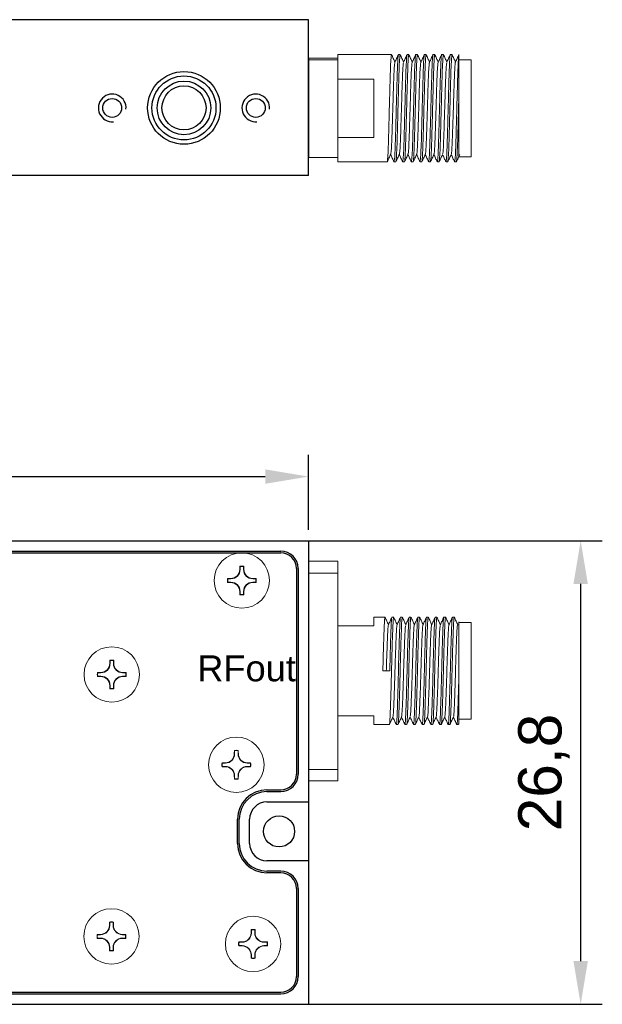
# Model space of a CAD drawing. Header units: millimetres. Extents: x 22 to 1001, y 11 to 310.
# Tile 14 of 16: x 830 to 864, y 148 to 205. Entities that reach past the tile are written whole.
import ezdxf

# ---------------------------------------------------------------- set-up
doc = ezdxf.new("R2010")
doc.units = ezdxf.units.MM
doc.styles.get("Standard").update_dxf_attribs({"font": 'arial.ttf'})
doc.dimstyles.new('ISO-25', dxfattribs={"dimtxt": 2.5, "dimasz": 2.5, "dimexe": 1.25, "dimexo": 0.625, "dimtad": 1, "dimtxsty": 'Standard', "dimcen": 2.5, "dimadec": 0, "dimazin": 0, "dimtfac": 1, "dimtmove": 0, "dimatfit": 3, "dimfxl": 1, "dimarcsym": 0})

# ---------------------------------------------------------------- blocks, each defined once
blk = doc.blocks.new('*D112')
at = {"color": 0, "lineweight": -2, "transparency": 16777216}
for p, q in [((723.413, 175.641), (723.413, 179.974)), ((846.813, 175.641), (846.813, 179.974)), ((725.913, 178.724), (844.313, 178.724))]:
    blk.add_line(p, q, dxfattribs=at)
at = {"color": 0, "transparency": 16777216}
for points in [[(725.913, 179.141), (725.913, 178.307), (723.413, 178.724)], [(844.313, 179.141), (844.313, 178.307), (846.813, 178.724)]]:
    blk.add_solid(points, dxfattribs=at)
at = {"layer": 'Defpoints', "color": 0, "transparency": 16777216}
for p in [(846.813, 178.724), (723.413, 175.016), (846.813, 175.016)]:
    blk.add_point(p, dxfattribs=at)
at = {"color": 0, "transparency": 16777216, "insert": (785.113, 180.852), "char_height": 2.5, "attachment_point": 5}
blk.add_mtext('123,4', dxfattribs=at)
blk = doc.blocks.new('*D111')
at = {"color": 0, "lineweight": -2, "transparency": 16777216}
for p, q in [((846.439, 175.016), (863.798, 175.016)), ((862.548, 150.716), (862.548, 172.516)), ((846.439, 148.216), (863.798, 148.216))]:
    blk.add_line(p, q, dxfattribs=at)
at = {"color": 0, "transparency": 16777216}
for points in [[(862.131, 172.516), (862.964, 172.516), (862.548, 175.016)], [(862.131, 150.716), (862.964, 150.716), (862.548, 148.216)]]:
    blk.add_solid(points, dxfattribs=at)
at = {"layer": 'Defpoints', "color": 0, "transparency": 16777216}
for p in [(845.814, 175.016), (862.548, 175.016), (845.814, 148.216)]:
    blk.add_point(p, dxfattribs=at)
at = {"color": 0, "transparency": 16777216, "insert": (860.42, 161.616), "char_height": 2.5, "attachment_point": 5, "rotation": 90}
blk.add_mtext('26,8', dxfattribs=at)
blk = doc.blocks.new('32wser23fw')
at = {"color": 7, "linetype": 'Continuous', "lineweight": 15}
for p, q in [((-35.784, 475.441), (-37.484, 475.441)), ((-37.484, 474.744), (-37.484, 475.441)), ((-37.484, 470.289), (-37.484, 474.744)), ((-37.484, 474.744), (-35.784, 474.744)), ((-44.484, 471.891), (-45.184, 471.891)), ((-45.184, 471.891), (-45.184, 466.291)), ((-44.109, 472.191), (-44.209, 472.191)), ((-43.609, 472.191), (-43.709, 472.191)), ((-43.109, 472.191), (-43.209, 472.191)), ((-42.609, 472.191), (-42.709, 472.191)), ((-42.109, 472.191), (-42.209, 472.191)), ((-41.609, 472.191), (-41.709, 472.191)), ((-41.109, 472.191), (-41.209, 472.191)), ((-40.609, 472.191), (-40.709, 472.191)), ((-39.562, 472.191), (-40.209, 472.191)), ((-39.562, 471.691), (-39.562, 472.191)), ((-37.484, 471.691), (-39.562, 471.691)), ((-37.484, 467.85), (-37.484, 470.289)), ((-44.484, 466.134), (-44.484, 469.091)), ((-40.084, 469.091), (-40.484, 469.091)), ((-37.484, 463.395), (-37.484, 467.85)), ((-45.184, 466.291), (-44.484, 466.291)), ((-39.562, 466.491), (-37.484, 466.491)), ((-39.562, 465.991), (-39.562, 466.491)), ((-44.459, 465.991), (-44.359, 465.991)), ((-43.959, 465.991), (-43.859, 465.991)), ((-43.459, 465.991), (-43.359, 465.991)), ((-42.959, 465.991), (-42.859, 465.991)), ((-42.459, 465.991), (-42.359, 465.991)), ((-41.959, 465.991), (-41.859, 465.991)), ((-41.459, 465.991), (-41.359, 465.991)), ((-40.959, 465.991), (-40.859, 465.991)), ((-40.459, 465.991), (-39.562, 465.991)), ((-35.784, 463.395), (-37.484, 463.395)), ((-37.484, 462.741), (-37.484, 463.395)), ((-37.484, 462.741), (-35.784, 462.741))]:
    blk.add_line(p, q, dxfattribs=at)
blk.add_line((-35.784, 475.441), (-35.784, 462.741))
for points, knots in [([(-44.484, 469.091), (-44.484, 469.427), (-44.484, 470.1), (-44.484, 470.972), (-44.484, 471.618), (-44.484, 471.949), (-44.484, 471.937), (-44.484, 471.861), (-44.484, 471.853)], [0, 0, 0, 0, 0.197642, 0.395291, 0.592722, 0.790517, 0.977596, 1, 1, 1, 1]), ([(-44.214, 472.186), (-44.248, 472.114), (-44.314, 471.969), (-44.381, 471.825), (-44.415, 471.753)], [0, 0, 0, 0, 0.5000606, 1, 1, 1, 1]), ([(-43.959, 466.031), (-43.962, 466.02), (-43.975, 465.978), (-43.996, 466.267), (-44.021, 466.867), (-44.049, 467.741), (-44.071, 468.529), (-44.09, 469.33), (-44.11, 470.137), (-44.139, 471.067), (-44.165, 471.762), (-44.187, 472.155), (-44.203, 472.153), (-44.209, 472.151)], [0, 0, 0, 0, 0.037003, 0.144417, 0.251821, 0.359222, 0.466634, 0.5, 0.607393, 0.714786, 0.8222, 0.929602, 1, 1, 1, 1]), ([(-43.859, 466.031), (-43.862, 466.02), (-43.875, 465.978), (-43.896, 466.267), (-43.921, 466.867), (-43.949, 467.741), (-43.971, 468.529), (-43.99, 469.33), (-44.01, 470.137), (-44.039, 471.067), (-44.065, 471.762), (-44.087, 472.155), (-44.103, 472.153), (-44.109, 472.151)], [0, 0, 0, 0, 0.037003, 0.144417, 0.251821, 0.359222, 0.466634, 0.5, 0.607393, 0.714786, 0.8222, 0.929602, 1, 1, 1, 1]), ([(-43.902, 471.749), (-43.936, 471.822), (-44.003, 471.968), (-44.07, 472.113), (-44.104, 472.185)], [0, 0, 0, 0, 0.499608, 1, 1, 1, 1]), ([(-43.714, 472.186), (-43.747, 472.114), (-43.813, 471.973), (-43.878, 471.833), (-43.909, 471.765)], [0, 0, 0, 0, 0.514192, 1, 1, 1, 1]), ([(-43.459, 466.031), (-43.462, 466.02), (-43.475, 465.978), (-43.496, 466.267), (-43.521, 466.867), (-43.549, 467.741), (-43.571, 468.529), (-43.59, 469.33), (-43.61, 470.137), (-43.639, 471.067), (-43.665, 471.762), (-43.687, 472.155), (-43.703, 472.153), (-43.709, 472.151)], [0, 0, 0, 0, 0.037003, 0.144417, 0.251821, 0.359222, 0.466634, 0.5, 0.607393, 0.714786, 0.8222, 0.929602, 1, 1, 1, 1]), ([(-43.359, 466.031), (-43.362, 466.02), (-43.375, 465.978), (-43.396, 466.267), (-43.421, 466.867), (-43.449, 467.741), (-43.471, 468.529), (-43.49, 469.33), (-43.51, 470.137), (-43.539, 471.067), (-43.565, 471.762), (-43.587, 472.155), (-43.603, 472.153), (-43.609, 472.151)], [0, 0, 0, 0, 0.037003, 0.144417, 0.251821, 0.359222, 0.466634, 0.5, 0.607393, 0.714786, 0.8222, 0.929602, 1, 1, 1, 1]), ([(-43.405, 471.756), (-43.439, 471.828), (-43.505, 471.971), (-43.571, 472.114), (-43.604, 472.186)], [0, 0, 0, 0, 0.4998796, 1, 1, 1, 1]), ([(-43.214, 472.186), (-43.247, 472.114), (-43.312, 471.973), (-43.378, 471.833), (-43.409, 471.765)], [0, 0, 0, 0, 0.5135703, 1, 1, 1, 1]), ([(-42.959, 466.031), (-42.962, 466.02), (-42.975, 465.978), (-42.996, 466.267), (-43.021, 466.867), (-43.049, 467.741), (-43.071, 468.529), (-43.09, 469.33), (-43.11, 470.137), (-43.139, 471.067), (-43.165, 471.762), (-43.187, 472.155), (-43.203, 472.153), (-43.209, 472.151)], [0, 0, 0, 0, 0.037003, 0.144417, 0.251821, 0.359222, 0.466634, 0.5, 0.607393, 0.714786, 0.8222, 0.929602, 1, 1, 1, 1]), ([(-42.859, 466.031), (-42.862, 466.02), (-42.875, 465.978), (-42.896, 466.267), (-42.921, 466.867), (-42.949, 467.741), (-42.971, 468.529), (-42.99, 469.33), (-43.01, 470.137), (-43.039, 471.067), (-43.065, 471.762), (-43.087, 472.155), (-43.103, 472.153), (-43.109, 472.151)], [0, 0, 0, 0, 0.037003, 0.144417, 0.251821, 0.359222, 0.466634, 0.5, 0.607393, 0.714786, 0.8222, 0.929602, 1, 1, 1, 1]), ([(-42.902, 471.749), (-42.936, 471.822), (-43.003, 471.968), (-43.071, 472.114), (-43.105, 472.187)], [0, 0, 0, 0, 0.499362, 1, 1, 1, 1]), ([(-42.714, 472.186), (-42.748, 472.114), (-42.813, 471.973), (-42.878, 471.833), (-42.909, 471.765)], [0, 0, 0, 0, 0.514489, 1, 1, 1, 1]), ([(-42.459, 466.031), (-42.462, 466.02), (-42.475, 465.978), (-42.496, 466.267), (-42.521, 466.867), (-42.549, 467.741), (-42.571, 468.529), (-42.59, 469.33), (-42.61, 470.137), (-42.639, 471.067), (-42.665, 471.762), (-42.687, 472.155), (-42.703, 472.153), (-42.709, 472.151)], [0, 0, 0, 0, 0.037003, 0.144417, 0.251821, 0.359222, 0.466634, 0.5, 0.607393, 0.714786, 0.8222, 0.929602, 1, 1, 1, 1]), ([(-42.359, 466.031), (-42.362, 466.02), (-42.375, 465.978), (-42.396, 466.267), (-42.421, 466.867), (-42.449, 467.741), (-42.471, 468.529), (-42.49, 469.33), (-42.51, 470.137), (-42.539, 471.067), (-42.565, 471.762), (-42.587, 472.155), (-42.603, 472.153), (-42.609, 472.151)], [0, 0, 0, 0, 0.037003, 0.144417, 0.251821, 0.359222, 0.466634, 0.5, 0.607393, 0.714786, 0.8222, 0.929602, 1, 1, 1, 1]), ([(-42.405, 471.755), (-42.438, 471.827), (-42.505, 471.971), (-42.571, 472.115), (-42.605, 472.187)], [0, 0, 0, 0, 0.499991, 1, 1, 1, 1]), ([(-42.214, 472.187), (-42.247, 472.114), (-42.312, 471.974), (-42.378, 471.833), (-42.409, 471.765)], [0, 0, 0, 0, 0.513512, 1, 1, 1, 1]), ([(-41.959, 466.031), (-41.962, 466.02), (-41.975, 465.978), (-41.996, 466.267), (-42.021, 466.867), (-42.049, 467.741), (-42.071, 468.529), (-42.09, 469.33), (-42.11, 470.137), (-42.139, 471.067), (-42.165, 471.762), (-42.187, 472.155), (-42.203, 472.153), (-42.209, 472.151)], [0, 0, 0, 0, 0.037003, 0.144417, 0.251821, 0.359222, 0.466634, 0.5, 0.607393, 0.714786, 0.8222, 0.929602, 1, 1, 1, 1]), ([(-41.859, 466.031), (-41.862, 466.02), (-41.875, 465.978), (-41.896, 466.267), (-41.921, 466.867), (-41.949, 467.741), (-41.971, 468.529), (-41.99, 469.33), (-42.01, 470.137), (-42.039, 471.067), (-42.065, 471.762), (-42.087, 472.155), (-42.103, 472.153), (-42.109, 472.151)], [0, 0, 0, 0, 0.037003, 0.144417, 0.251821, 0.359222, 0.466634, 0.5, 0.607393, 0.714786, 0.8222, 0.929602, 1, 1, 1, 1]), ([(-41.903, 471.752), (-41.937, 471.825), (-42.004, 471.969), (-42.071, 472.114), (-42.104, 472.186)], [0, 0, 0, 0, 0.499877, 1, 1, 1, 1]), ([(-41.714, 472.186), (-41.748, 472.113), (-41.813, 471.973), (-41.878, 471.833), (-41.909, 471.765)], [0, 0, 0, 0, 0.514998, 1, 1, 1, 1]), ([(-41.459, 466.031), (-41.462, 466.02), (-41.475, 465.978), (-41.496, 466.267), (-41.521, 466.867), (-41.549, 467.741), (-41.571, 468.529), (-41.59, 469.33), (-41.61, 470.137), (-41.639, 471.067), (-41.665, 471.762), (-41.687, 472.155), (-41.703, 472.153), (-41.709, 472.151)], [0, 0, 0, 0, 0.037003, 0.144417, 0.251821, 0.359222, 0.466634, 0.5, 0.607393, 0.714786, 0.8222, 0.929602, 1, 1, 1, 1]), ([(-41.359, 466.031), (-41.362, 466.02), (-41.375, 465.978), (-41.396, 466.267), (-41.421, 466.867), (-41.449, 467.741), (-41.471, 468.529), (-41.49, 469.33), (-41.51, 470.137), (-41.539, 471.067), (-41.565, 471.762), (-41.587, 472.155), (-41.603, 472.153), (-41.609, 472.151)], [0, 0, 0, 0, 0.037003, 0.144417, 0.251821, 0.359222, 0.466634, 0.5, 0.607393, 0.714786, 0.8222, 0.929602, 1, 1, 1, 1]), ([(-41.403, 471.752), (-41.437, 471.824), (-41.504, 471.969), (-41.571, 472.113), (-41.604, 472.186)], [0, 0, 0, 0, 0.499875, 1, 1, 1, 1]), ([(-41.214, 472.187), (-41.247, 472.114), (-41.312, 471.974), (-41.377, 471.833), (-41.409, 471.765)], [0, 0, 0, 0, 0.513466, 1, 1, 1, 1]), ([(-40.959, 466.031), (-40.962, 466.02), (-40.975, 465.978), (-40.996, 466.267), (-41.021, 466.867), (-41.049, 467.741), (-41.071, 468.529), (-41.09, 469.33), (-41.11, 470.137), (-41.139, 471.067), (-41.165, 471.762), (-41.187, 472.155), (-41.203, 472.153), (-41.209, 472.151)], [0, 0, 0, 0, 0.037003, 0.144417, 0.251821, 0.359222, 0.466634, 0.5, 0.607393, 0.714786, 0.8222, 0.929602, 1, 1, 1, 1]), ([(-40.859, 466.031), (-40.862, 466.02), (-40.875, 465.978), (-40.896, 466.267), (-40.921, 466.867), (-40.949, 467.741), (-40.971, 468.529), (-40.99, 469.33), (-41.01, 470.137), (-41.039, 471.067), (-41.065, 471.762), (-41.087, 472.155), (-41.103, 472.153), (-41.109, 472.151)], [0, 0, 0, 0, 0.037003, 0.144417, 0.251821, 0.359222, 0.466634, 0.5, 0.607393, 0.714786, 0.8222, 0.929602, 1, 1, 1, 1]), ([(-40.905, 471.756), (-40.938, 471.827), (-41.005, 471.971), (-41.071, 472.114), (-41.104, 472.185)], [0, 0, 0, 0, 0.4999181, 1, 1, 1, 1]), ([(-40.714, 472.185), (-40.748, 472.113), (-40.813, 471.973), (-40.878, 471.833), (-40.909, 471.765)], [0, 0, 0, 0, 0.514911, 1, 1, 1, 1]), ([(-40.459, 466.031), (-40.462, 466.02), (-40.475, 465.978), (-40.496, 466.267), (-40.521, 466.867), (-40.549, 467.741), (-40.571, 468.529), (-40.59, 469.33), (-40.61, 470.137), (-40.639, 471.067), (-40.665, 471.762), (-40.687, 472.155), (-40.703, 472.153), (-40.709, 472.151)], [0, 0, 0, 0, 0.037003, 0.144417, 0.251821, 0.359222, 0.466634, 0.5, 0.607393, 0.714786, 0.8222, 0.929602, 1, 1, 1, 1]), ([(-40.484, 469.091), (-40.493, 469.44), (-40.51, 470.137), (-40.539, 471.067), (-40.565, 471.762), (-40.587, 472.155), (-40.603, 472.153), (-40.609, 472.151)], [0, 0, 0, 0, 0.214787, 0.429572, 0.6444, 0.859205, 1, 1, 1, 1]), ([(-40.402, 471.749), (-40.436, 471.822), (-40.503, 471.968), (-40.57, 472.113), (-40.604, 472.185)], [0, 0, 0, 0, 0.4995972, 1, 1, 1, 1]), ([(-40.214, 472.187), (-40.247, 472.114), (-40.312, 471.974), (-40.378, 471.833), (-40.409, 471.765)], [0, 0, 0, 0, 0.5133007, 1, 1, 1, 1]), ([(-40.084, 469.091), (-40.093, 469.44), (-40.11, 470.137), (-40.139, 471.067), (-40.165, 471.764), (-40.189, 472.171), (-40.206, 472.163), (-40.214, 472.16)], [0, 0, 0, 0, 0.207682, 0.415362, 0.623084, 0.830782, 1, 1, 1, 1]), ([(-44.415, 471.75), (-44.406, 471.743), (-44.387, 471.73), (-44.363, 471.346), (-44.337, 470.739), (-44.308, 469.942), (-44.283, 469.058), (-44.258, 468.177), (-44.23, 467.389), (-44.204, 466.806), (-44.183, 466.479), (-44.17, 466.471), (-44.165, 466.468)], [0, 0, 0, 0, 0.105746, 0.208973, 0.314293, 0.421887, 0.525872, 0.630302, 0.737931, 0.842857, 0.946396, 1, 1, 1, 1]), ([(-43.903, 471.738), (-43.892, 471.67), (-43.869, 471.532), (-43.836, 470.724), (-43.798, 469.633), (-43.767, 468.417), (-43.728, 467.354), (-43.697, 466.603), (-43.674, 466.504), (-43.664, 466.457)], [0, 0, 0, 0, 0.138618, 0.284147, 0.433301, 0.577082, 0.726538, 0.871265, 1, 1, 1, 1]), ([(-43.406, 471.713), (-43.396, 471.686), (-43.377, 471.633), (-43.353, 471.12), (-43.325, 470.433), (-43.297, 469.587), (-43.274, 468.693), (-43.246, 467.841), (-43.218, 467.118), (-43.194, 466.642), (-43.176, 466.414), (-43.166, 466.44), (-43.165, 466.442)], [0, 0, 0, 0, 0.116478, 0.223203, 0.33432, 0.445285, 0.551959, 0.662524, 0.773933, 0.880889, 0.99075, 1, 1, 1, 1]), ([(-42.902, 471.748), (-42.893, 471.698), (-42.876, 471.598), (-42.852, 471.101), (-42.824, 470.403), (-42.796, 469.554), (-42.773, 468.66), (-42.745, 467.812), (-42.717, 467.095), (-42.694, 466.629), (-42.675, 466.408), (-42.665, 466.437), (-42.665, 466.438)], [0, 0, 0, 0, 0.109592, 0.217446, 0.329781, 0.44173, 0.549453, 0.661267, 0.773701, 0.881631, 0.992769, 1, 1, 1, 1]), ([(-42.404, 471.742), (-42.403, 471.745), (-42.394, 471.775), (-42.375, 471.555), (-42.351, 471.087), (-42.323, 470.371), (-42.296, 469.522), (-42.272, 468.627), (-42.244, 467.782), (-42.216, 467.072), (-42.193, 466.617), (-42.175, 466.403), (-42.165, 466.432), (-42.165, 466.432)], [0, 0, 0, 0, 0.009828, 0.120365, 0.227712, 0.339538, 0.450747, 0.557888, 0.669231, 0.78096, 0.88823, 0.998935, 1, 1, 1, 1]), ([(-41.903, 471.74), (-41.902, 471.742), (-41.892, 471.768), (-41.874, 471.541), (-41.85, 471.065), (-41.822, 470.341), (-41.795, 469.489), (-41.771, 468.595), (-41.743, 467.749), (-41.715, 467.063), (-41.692, 466.557), (-41.673, 466.504), (-41.664, 466.478)], [0, 0, 0, 0, 0.009768, 0.120244, 0.2278, 0.339834, 0.451019, 0.558291, 0.669878, 0.781618, 0.888942, 1, 1, 1, 1]), ([(-41.404, 471.72), (-41.394, 471.674), (-41.371, 471.575), (-41.34, 470.828), (-41.302, 469.766), (-41.27, 468.55), (-41.232, 467.458), (-41.199, 466.643), (-41.176, 466.503), (-41.164, 466.434)], [0, 0, 0, 0, 0.125625, 0.270049, 0.419194, 0.562674, 0.711517, 0.856744, 1, 1, 1, 1]), ([(-40.905, 471.718), (-40.9, 471.715), (-40.885, 471.708), (-40.865, 471.377), (-40.839, 470.793), (-40.81, 470.005), (-40.785, 469.124), (-40.76, 468.24), (-40.732, 467.442), (-40.705, 466.841), (-40.685, 466.491), (-40.67, 466.473), (-40.664, 466.466)], [0, 0, 0, 0, 0.061768, 0.16929, 0.278254, 0.390024, 0.498472, 0.606459, 0.718193, 0.827566, 0.934764, 1, 1, 1, 1]), ([(-40.402, 471.712), (-40.398, 471.707), (-40.384, 471.693), (-40.364, 471.359), (-40.338, 470.767), (-40.309, 469.974), (-40.292, 469.382), (-40.284, 469.091)], [0, 0, 0, 0, 0.113061, 0.331195, 0.553028, 0.780112, 1, 1, 1, 1]), ([(-44.359, 466.031), (-44.362, 466.02), (-44.375, 465.978), (-44.396, 466.267), (-44.421, 466.867), (-44.449, 467.741), (-44.471, 468.528), (-44.482, 468.983), (-44.484, 469.091)], [0, 0, 0, 0, 0.074006, 0.288833, 0.503642, 0.718444, 0.933269, 1, 1, 1, 1]), ([(-44.355, 465.996), (-44.321, 466.068), (-44.256, 466.209), (-44.191, 466.35), (-44.159, 466.418)], [0, 0, 0, 0, 0.517654, 1, 1, 1, 1]), ([(-44.165, 466.43), (-44.132, 466.358), (-44.065, 466.214), (-43.998, 466.069), (-43.964, 465.997)], [0, 0, 0, 0, 0.499943, 1, 1, 1, 1]), ([(-43.854, 465.996), (-43.821, 466.068), (-43.756, 466.209), (-43.691, 466.349), (-43.659, 466.417)], [0, 0, 0, 0, 0.513433, 1, 1, 1, 1]), ([(-43.664, 466.429), (-43.631, 466.357), (-43.564, 466.212), (-43.497, 466.068), (-43.464, 465.996)], [0, 0, 0, 0, 0.499936, 1, 1, 1, 1]), ([(-43.354, 465.997), (-43.321, 466.068), (-43.256, 466.209), (-43.191, 466.349), (-43.159, 466.417)], [0, 0, 0, 0, 0.51266, 1, 1, 1, 1]), ([(-43.165, 466.43), (-43.132, 466.358), (-43.065, 466.214), (-42.998, 466.069), (-42.964, 465.997)], [0, 0, 0, 0, 0.4999443, 1, 1, 1, 1]), ([(-42.854, 465.997), (-42.821, 466.069), (-42.756, 466.209), (-42.691, 466.35), (-42.659, 466.418)], [0, 0, 0, 0, 0.5173246, 1, 1, 1, 1]), ([(-42.665, 466.429), (-42.631, 466.357), (-42.564, 466.212), (-42.497, 466.068), (-42.464, 465.996)], [0, 0, 0, 0, 0.499935, 1, 1, 1, 1]), ([(-42.354, 465.997), (-42.321, 466.068), (-42.256, 466.208), (-42.191, 466.349), (-42.159, 466.418)], [0, 0, 0, 0, 0.510196, 1, 1, 1, 1]), ([(-42.165, 466.43), (-42.132, 466.358), (-42.065, 466.213), (-41.998, 466.069), (-41.964, 465.997)], [0, 0, 0, 0, 0.499947, 1, 1, 1, 1]), ([(-41.854, 465.996), (-41.821, 466.069), (-41.756, 466.209), (-41.691, 466.35), (-41.659, 466.418)], [0, 0, 0, 0, 0.519494, 1, 1, 1, 1]), ([(-41.665, 466.429), (-41.631, 466.357), (-41.564, 466.213), (-41.497, 466.068), (-41.464, 465.996)], [0, 0, 0, 0, 0.4999428, 1, 1, 1, 1]), ([(-41.355, 465.996), (-41.321, 466.068), (-41.256, 466.208), (-41.191, 466.349), (-41.159, 466.418)], [0, 0, 0, 0, 0.510691, 1, 1, 1, 1]), ([(-41.165, 466.43), (-41.131, 466.357), (-41.064, 466.213), (-40.998, 466.069), (-40.964, 465.997)], [0, 0, 0, 0, 0.4999457, 1, 1, 1, 1]), ([(-40.855, 465.996), (-40.821, 466.068), (-40.756, 466.209), (-40.691, 466.35), (-40.659, 466.418)], [0, 0, 0, 0, 0.517417, 1, 1, 1, 1]), ([(-40.665, 466.429), (-40.631, 466.357), (-40.564, 466.213), (-40.497, 466.068), (-40.464, 465.996)], [0, 0, 0, 0, 0.499945, 1, 1, 1, 1]), ([(-44.459, 466.031), (-44.462, 466.019), (-44.471, 465.987), (-44.479, 466.078), (-44.484, 466.134)], [0, 0, 0, 0, 0.381085, 1, 1, 1, 1])]:
    blk.add_open_spline(points, degree=3, knots=knots, dxfattribs=at)
blk = doc.blocks.new('A$C92a9efff')
at = {"color": 7, "linetype": 'Continuous', "lineweight": 15}
for p, q in [((-8.7, 8.094), (-9.4, 8.094)), ((-9.4, 8.094), (-9.4, 2.494)), ((-8.7, 6.224), (-8.7, 8.394)), ((-8.2, 8.394), (-8.3, 8.394)), ((-7.7, 8.394), (-7.8, 8.394)), ((-7.2, 8.394), (-7.3, 8.394)), ((-6.7, 8.394), (-6.8, 8.394)), ((-6.2, 8.394), (-6.3, 8.394)), ((-5.7, 8.394), (-5.8, 8.394)), ((-5.2, 8.394), (-5.3, 8.394)), ((-4.7, 8.394), (-4.8, 8.394)), ((-4.3, 8.394), (-4.7, 8.394)), ((-1.7, 8.394), (-4.3, 8.394)), ((-1.7, 8.135), (-1.7, 8.394)), ((-1.7, 8.187), (0, 8.187)), ((-1.7, 8.101), (-1.7, 8.135)), ((-1.7, 2.444), (-1.7, 8.101)), ((0, 8.101), (-1.7, 8.101)), ((-3.778, 6.982), (-1.7, 6.982)), ((-3.778, 3.606), (-3.778, 6.982)), ((-1.7, 3.606), (-3.778, 3.606)), ((-9.4, 2.494), (-8.7, 2.494)), ((-8.7, 2.525), (-8.7, 2.521)), ((-1.7, 2.444), (0, 2.444)), ((-1.7, 2.194), (-1.7, 2.444)), ((-8.55, 2.194), (-8.45, 2.194)), ((-8.05, 2.194), (-7.95, 2.194)), ((-7.55, 2.194), (-7.45, 2.194)), ((-7.05, 2.194), (-6.95, 2.194)), ((-6.55, 2.194), (-6.45, 2.194)), ((-6.05, 2.194), (-5.95, 2.194)), ((-5.55, 2.194), (-5.45, 2.194)), ((-5.05, 2.194), (-4.95, 2.194)), ((-4.55, 2.194), (-1.7, 2.194))]:
    blk.add_line(p, q, dxfattribs=at)
blk.add_line((0, 8.187), (0, 2.444))
for points, knots in [([(-8.45, 2.194), (-8.459, 2.228), (-8.476, 2.297), (-8.505, 2.831), (-8.531, 3.619), (-8.556, 4.602), (-8.585, 5.661), (-8.612, 6.679), (-8.637, 7.542), (-8.665, 8.148), (-8.687, 8.376), (-8.697, 8.391), (-8.7, 8.394)], [0, 0, 0, 0, 0.107394, 0.214787, 0.3222, 0.429602, 0.537003, 0.644417, 0.751821, 0.859222, 0.966634, 1, 1, 1, 1]), ([(-8.496, 7.957), (-8.529, 8.029), (-8.596, 8.173), (-8.663, 8.318), (-8.696, 8.39)], [0, 0, 0, 0, 0.4999337, 1, 1, 1, 1]), ([(-8.504, 7.934), (-8.503, 7.945), (-8.492, 8.007), (-8.474, 7.837), (-8.445, 7.419), (-8.419, 6.745), (-8.395, 5.923), (-8.367, 5.026), (-8.34, 4.163), (-8.316, 3.418), (-8.288, 2.895), (-8.267, 2.637), (-8.257, 2.654), (-8.255, 2.658)], [0, 0, 0, 0, 0.021653, 0.126272, 0.234097, 0.339213, 0.442939, 0.550643, 0.656579, 0.759713, 0.867141, 0.973757, 1, 1, 1, 1]), ([(-8.304, 8.39), (-8.337, 8.318), (-8.403, 8.177), (-8.468, 8.035), (-8.5, 7.966)], [0, 0, 0, 0, 0.511339, 1, 1, 1, 1]), ([(-8.05, 2.194), (-8.059, 2.228), (-8.076, 2.297), (-8.105, 2.831), (-8.131, 3.619), (-8.156, 4.602), (-8.185, 5.661), (-8.212, 6.68), (-8.237, 7.54), (-8.265, 8.156), (-8.287, 8.354), (-8.299, 8.411), (-8.303, 8.378), (-8.304, 8.367)], [0, 0, 0, 0, 0.105626, 0.211252, 0.316898, 0.422532, 0.528165, 0.633811, 0.739448, 0.845081, 0.950726, 0.983542, 1, 1, 1, 1]), ([(-7.95, 2.194), (-7.959, 2.228), (-7.976, 2.297), (-8.005, 2.831), (-8.031, 3.619), (-8.056, 4.602), (-8.085, 5.661), (-8.112, 6.679), (-8.137, 7.542), (-8.165, 8.148), (-8.187, 8.376), (-8.197, 8.391), (-8.2, 8.394)], [0, 0, 0, 0, 0.107394, 0.214787, 0.3222, 0.429602, 0.537003, 0.644417, 0.751821, 0.859222, 0.966634, 1, 1, 1, 1]), ([(-7.996, 7.957), (-8.029, 8.029), (-8.096, 8.173), (-8.163, 8.318), (-8.196, 8.39)], [0, 0, 0, 0, 0.499955, 1, 1, 1, 1]), ([(-7.804, 8.39), (-7.837, 8.318), (-7.903, 8.177), (-7.968, 8.035), (-8, 7.966)], [0, 0, 0, 0, 0.511348, 1, 1, 1, 1]), ([(-7.55, 2.194), (-7.559, 2.228), (-7.576, 2.297), (-7.605, 2.831), (-7.631, 3.619), (-7.656, 4.602), (-7.685, 5.661), (-7.712, 6.68), (-7.737, 7.54), (-7.765, 8.156), (-7.787, 8.354), (-7.799, 8.411), (-7.803, 8.378), (-7.804, 8.367)], [0, 0, 0, 0, 0.105625, 0.21125, 0.316894, 0.422528, 0.52816, 0.633805, 0.739441, 0.845073, 0.950716, 0.983533, 1, 1, 1, 1]), ([(-7.45, 2.194), (-7.459, 2.228), (-7.476, 2.297), (-7.505, 2.831), (-7.531, 3.619), (-7.556, 4.602), (-7.585, 5.661), (-7.612, 6.679), (-7.637, 7.542), (-7.665, 8.148), (-7.687, 8.376), (-7.697, 8.391), (-7.7, 8.394)], [0, 0, 0, 0, 0.107394, 0.214787, 0.3222, 0.429602, 0.537003, 0.644417, 0.751821, 0.859222, 0.966634, 1, 1, 1, 1]), ([(-7.496, 7.957), (-7.529, 8.029), (-7.596, 8.173), (-7.663, 8.318), (-7.696, 8.39)], [0, 0, 0, 0, 0.499954, 1, 1, 1, 1]), ([(-7.304, 8.39), (-7.337, 8.318), (-7.403, 8.177), (-7.468, 8.035), (-7.5, 7.966)], [0, 0, 0, 0, 0.511339, 1, 1, 1, 1]), ([(-7.05, 2.194), (-7.059, 2.228), (-7.076, 2.297), (-7.105, 2.831), (-7.131, 3.619), (-7.156, 4.602), (-7.185, 5.661), (-7.212, 6.68), (-7.237, 7.54), (-7.265, 8.156), (-7.287, 8.354), (-7.299, 8.411), (-7.303, 8.378), (-7.304, 8.367)], [0, 0, 0, 0, 0.1056264, 0.2112522, 0.3168983, 0.4225332, 0.5281667, 0.6338126, 0.7394498, 0.8450831, 0.9507281, 0.9835447, 1, 1, 1, 1]), ([(-6.95, 2.194), (-6.959, 2.228), (-6.976, 2.297), (-7.005, 2.831), (-7.031, 3.619), (-7.056, 4.602), (-7.085, 5.661), (-7.112, 6.679), (-7.137, 7.542), (-7.165, 8.148), (-7.187, 8.376), (-7.197, 8.391), (-7.2, 8.394)], [0, 0, 0, 0, 0.107394, 0.214787, 0.3222, 0.429602, 0.537003, 0.644417, 0.751821, 0.859222, 0.966634, 1, 1, 1, 1]), ([(-6.996, 7.957), (-7.029, 8.029), (-7.096, 8.173), (-7.163, 8.318), (-7.196, 8.39)], [0, 0, 0, 0, 0.499946, 1, 1, 1, 1]), ([(-6.804, 8.39), (-6.837, 8.318), (-6.903, 8.177), (-6.968, 8.035), (-7, 7.966)], [0, 0, 0, 0, 0.511343, 1, 1, 1, 1]), ([(-6.55, 2.194), (-6.559, 2.228), (-6.576, 2.297), (-6.605, 2.831), (-6.631, 3.619), (-6.656, 4.602), (-6.685, 5.661), (-6.712, 6.68), (-6.737, 7.54), (-6.765, 8.156), (-6.787, 8.354), (-6.799, 8.411), (-6.803, 8.378), (-6.804, 8.367)], [0, 0, 0, 0, 0.105624, 0.211247, 0.316891, 0.422523, 0.528155, 0.633798, 0.739433, 0.845064, 0.950706, 0.983522, 1, 1, 1, 1]), ([(-6.45, 2.194), (-6.459, 2.228), (-6.476, 2.297), (-6.505, 2.831), (-6.531, 3.619), (-6.556, 4.602), (-6.585, 5.661), (-6.612, 6.679), (-6.637, 7.542), (-6.665, 8.148), (-6.687, 8.376), (-6.697, 8.391), (-6.7, 8.394)], [0, 0, 0, 0, 0.1073936, 0.2147866, 0.3222002, 0.4296025, 0.5370033, 0.6444167, 0.7518212, 0.8592218, 0.9666343, 1, 1, 1, 1]), ([(-6.496, 7.957), (-6.529, 8.029), (-6.596, 8.173), (-6.663, 8.318), (-6.696, 8.39)], [0, 0, 0, 0, 0.4999569, 1, 1, 1, 1]), ([(-6.304, 8.39), (-6.337, 8.318), (-6.403, 8.177), (-6.468, 8.035), (-6.5, 7.966)], [0, 0, 0, 0, 0.511339, 1, 1, 1, 1]), ([(-6.05, 2.194), (-6.059, 2.228), (-6.076, 2.297), (-6.105, 2.831), (-6.131, 3.619), (-6.156, 4.602), (-6.185, 5.661), (-6.212, 6.68), (-6.237, 7.54), (-6.265, 8.156), (-6.287, 8.354), (-6.299, 8.411), (-6.303, 8.378), (-6.304, 8.367)], [0, 0, 0, 0, 0.105627, 0.211253, 0.316899, 0.422534, 0.528167, 0.633814, 0.739451, 0.845084, 0.950729, 0.983546, 1, 1, 1, 1]), ([(-5.95, 2.194), (-5.959, 2.228), (-5.976, 2.297), (-6.005, 2.831), (-6.031, 3.619), (-6.056, 4.602), (-6.085, 5.661), (-6.112, 6.679), (-6.137, 7.542), (-6.165, 8.148), (-6.187, 8.376), (-6.197, 8.391), (-6.2, 8.394)], [0, 0, 0, 0, 0.107394, 0.214787, 0.3222, 0.429602, 0.537003, 0.644417, 0.751821, 0.859222, 0.966634, 1, 1, 1, 1]), ([(-5.996, 7.957), (-6.029, 8.029), (-6.096, 8.173), (-6.163, 8.318), (-6.196, 8.39)], [0, 0, 0, 0, 0.499942, 1, 1, 1, 1]), ([(-5.804, 8.39), (-5.837, 8.318), (-5.903, 8.177), (-5.968, 8.035), (-6, 7.966)], [0, 0, 0, 0, 0.511331, 1, 1, 1, 1]), ([(-5.55, 2.194), (-5.559, 2.228), (-5.576, 2.297), (-5.605, 2.831), (-5.631, 3.619), (-5.656, 4.602), (-5.685, 5.661), (-5.712, 6.68), (-5.737, 7.54), (-5.765, 8.156), (-5.787, 8.354), (-5.799, 8.411), (-5.803, 8.378), (-5.804, 8.367)], [0, 0, 0, 0, 0.105628, 0.211255, 0.316902, 0.422538, 0.528173, 0.63382, 0.739459, 0.845093, 0.95074, 0.983557, 1, 1, 1, 1]), ([(-5.45, 2.194), (-5.459, 2.228), (-5.476, 2.297), (-5.505, 2.831), (-5.531, 3.619), (-5.556, 4.602), (-5.585, 5.661), (-5.612, 6.679), (-5.637, 7.542), (-5.665, 8.148), (-5.687, 8.376), (-5.697, 8.391), (-5.7, 8.394)], [0, 0, 0, 0, 0.107394, 0.214787, 0.3222, 0.429602, 0.537003, 0.644417, 0.751821, 0.859222, 0.966634, 1, 1, 1, 1]), ([(-5.496, 7.957), (-5.529, 8.029), (-5.596, 8.173), (-5.663, 8.318), (-5.696, 8.39)], [0, 0, 0, 0, 0.499942, 1, 1, 1, 1]), ([(-5.304, 8.39), (-5.337, 8.318), (-5.403, 8.177), (-5.468, 8.035), (-5.5, 7.966)], [0, 0, 0, 0, 0.511339, 1, 1, 1, 1]), ([(-5.05, 2.194), (-5.059, 2.228), (-5.076, 2.297), (-5.105, 2.831), (-5.131, 3.619), (-5.156, 4.602), (-5.185, 5.661), (-5.212, 6.68), (-5.237, 7.54), (-5.265, 8.156), (-5.287, 8.354), (-5.299, 8.411), (-5.303, 8.378), (-5.304, 8.367)], [0, 0, 0, 0, 0.105627, 0.211253, 0.316899, 0.422534, 0.528167, 0.633814, 0.739451, 0.845084, 0.950729, 0.983546, 1, 1, 1, 1]), ([(-4.95, 2.194), (-4.959, 2.228), (-4.976, 2.297), (-5.005, 2.831), (-5.031, 3.619), (-5.056, 4.602), (-5.085, 5.661), (-5.112, 6.679), (-5.137, 7.542), (-5.165, 8.148), (-5.187, 8.376), (-5.197, 8.391), (-5.2, 8.394)], [0, 0, 0, 0, 0.107394, 0.214787, 0.3222, 0.429602, 0.537003, 0.644417, 0.751821, 0.859222, 0.966634, 1, 1, 1, 1]), ([(-4.996, 7.957), (-5.029, 8.029), (-5.096, 8.173), (-5.163, 8.318), (-5.196, 8.39)], [0, 0, 0, 0, 0.499957, 1, 1, 1, 1]), ([(-4.804, 8.39), (-4.837, 8.318), (-4.903, 8.177), (-4.968, 8.035), (-5, 7.966)], [0, 0, 0, 0, 0.511339, 1, 1, 1, 1]), ([(-4.55, 2.194), (-4.559, 2.228), (-4.576, 2.297), (-4.605, 2.831), (-4.631, 3.619), (-4.656, 4.602), (-4.685, 5.661), (-4.712, 6.68), (-4.737, 7.54), (-4.765, 8.156), (-4.787, 8.354), (-4.799, 8.411), (-4.803, 8.378), (-4.804, 8.367)], [0, 0, 0, 0, 0.105627, 0.211253, 0.3169, 0.422535, 0.528169, 0.633816, 0.739453, 0.845087, 0.950732, 0.983549, 1, 1, 1, 1]), ([(-8.005, 7.904), (-7.997, 7.918), (-7.978, 7.952), (-7.944, 7.415), (-7.911, 6.475), (-7.875, 5.294), (-7.839, 4.113), (-7.806, 3.173), (-7.772, 2.636), (-7.753, 2.67), (-7.745, 2.684)], [0, 0, 0, 0, 0.092558, 0.230354, 0.363788, 0.500019, 0.636249, 0.769683, 0.907479, 1, 1, 1, 1]), ([(-7.496, 7.93), (-7.493, 7.934), (-7.483, 7.951), (-7.462, 7.693), (-7.434, 7.17), (-7.41, 6.425), (-7.383, 5.562), (-7.355, 4.665), (-7.331, 3.843), (-7.305, 3.169), (-7.276, 2.751), (-7.258, 2.581), (-7.247, 2.643), (-7.246, 2.654)], [0, 0, 0, 0, 0.026384, 0.132964, 0.240356, 0.343456, 0.449356, 0.557024, 0.660714, 0.765796, 0.873584, 0.978167, 1, 1, 1, 1]), ([(-6.995, 7.928), (-6.993, 7.931), (-6.982, 7.946), (-6.961, 7.678), (-6.933, 7.146), (-6.909, 6.395), (-6.882, 5.529), (-6.854, 4.633), (-6.83, 3.815), (-6.804, 3.148), (-6.775, 2.741), (-6.757, 2.579), (-6.747, 2.641), (-6.746, 2.65)], [0, 0, 0, 0, 0.030132, 0.136894, 0.244248, 0.347302, 0.453419, 0.561084, 0.664656, 0.769984, 0.877806, 0.982212, 1, 1, 1, 1]), ([(-6.505, 7.928), (-6.499, 7.938), (-6.485, 7.964), (-6.46, 7.669), (-6.432, 7.119), (-6.408, 6.364), (-6.381, 5.495), (-6.353, 4.6), (-6.329, 3.787), (-6.303, 3.127), (-6.274, 2.731), (-6.257, 2.576), (-6.247, 2.639), (-6.246, 2.646)], [0, 0, 0, 0, 0.069967, 0.172913, 0.276215, 0.375395, 0.477751, 0.581387, 0.680995, 0.782623, 0.886445, 0.986785, 1, 1, 1, 1]), ([(-6.005, 7.93), (-5.999, 7.939), (-5.984, 7.959), (-5.959, 7.653), (-5.931, 7.094), (-5.905, 6.249), (-5.871, 5.161), (-5.835, 3.991), (-5.802, 3.093), (-5.769, 2.614), (-5.752, 2.671), (-5.745, 2.692)], [0, 0, 0, 0, 0.07383, 0.176946, 0.280203, 0.379379, 0.516147, 0.651444, 0.785503, 0.922899, 1, 1, 1, 1]), ([(-5.495, 7.904), (-5.492, 7.912), (-5.478, 7.947), (-5.448, 7.486), (-5.415, 6.599), (-5.379, 5.427), (-5.345, 4.339), (-5.319, 3.494), (-5.291, 2.935), (-5.266, 2.629), (-5.251, 2.649), (-5.245, 2.658)], [0, 0, 0, 0, 0.041533, 0.184237, 0.323474, 0.463997, 0.60605, 0.709057, 0.816303, 0.923402, 1, 1, 1, 1]), ([(-4.996, 7.935), (-4.989, 7.914), (-4.974, 7.865), (-4.947, 7.451), (-4.921, 6.804), (-4.897, 5.987), (-4.869, 5.093), (-4.842, 4.223), (-4.818, 3.469), (-4.79, 2.919), (-4.765, 2.624), (-4.751, 2.65), (-4.745, 2.66)], [0, 0, 0, 0, 0.08251, 0.189952, 0.295126, 0.398207, 0.505459, 0.611385, 0.714025, 0.82093, 0.927467, 1, 1, 1, 1]), ([(-8.7, 6.224), (-8.7, 5.884), (-8.7, 5.205), (-8.7, 4.192), (-8.7, 3.344), (-8.7, 2.722), (-8.7, 2.591), (-8.7, 2.525)], [0, 0, 0, 0, 0.201246, 0.402494, 0.603805, 0.798646, 1, 1, 1, 1]), ([(-8.55, 2.194), (-8.559, 2.228), (-8.576, 2.297), (-8.605, 2.831), (-8.631, 3.619), (-8.656, 4.601), (-8.681, 5.509), (-8.695, 6.035), (-8.7, 6.224)], [0, 0, 0, 0, 0.179859, 0.359716, 0.539609, 0.719482, 0.899353, 1, 1, 1, 1]), ([(-8.754, 2.631), (-8.721, 2.559), (-8.654, 2.415), (-8.587, 2.27), (-8.554, 2.198)], [0, 0, 0, 0, 0.4999487, 1, 1, 1, 1]), ([(-8.446, 2.198), (-8.413, 2.27), (-8.347, 2.411), (-8.282, 2.553), (-8.25, 2.622)], [0, 0, 0, 0, 0.511424, 1, 1, 1, 1]), ([(-8.254, 2.631), (-8.221, 2.559), (-8.154, 2.415), (-8.087, 2.27), (-8.054, 2.198)], [0, 0, 0, 0, 0.499948, 1, 1, 1, 1]), ([(-7.946, 2.198), (-7.913, 2.27), (-7.847, 2.411), (-7.782, 2.553), (-7.75, 2.622)], [0, 0, 0, 0, 0.5113062, 1, 1, 1, 1]), ([(-7.754, 2.631), (-7.721, 2.559), (-7.654, 2.415), (-7.587, 2.27), (-7.554, 2.198)], [0, 0, 0, 0, 0.499948, 1, 1, 1, 1]), ([(-7.446, 2.198), (-7.413, 2.27), (-7.347, 2.411), (-7.282, 2.553), (-7.25, 2.622)], [0, 0, 0, 0, 0.511471, 1, 1, 1, 1]), ([(-7.254, 2.631), (-7.221, 2.559), (-7.154, 2.415), (-7.087, 2.27), (-7.054, 2.198)], [0, 0, 0, 0, 0.499949, 1, 1, 1, 1]), ([(-6.946, 2.198), (-6.913, 2.27), (-6.847, 2.411), (-6.782, 2.553), (-6.75, 2.622)], [0, 0, 0, 0, 0.511331, 1, 1, 1, 1]), ([(-6.754, 2.631), (-6.721, 2.559), (-6.654, 2.415), (-6.587, 2.27), (-6.554, 2.198)], [0, 0, 0, 0, 0.4999487, 1, 1, 1, 1]), ([(-6.446, 2.198), (-6.413, 2.27), (-6.347, 2.411), (-6.282, 2.553), (-6.25, 2.622)], [0, 0, 0, 0, 0.511184, 1, 1, 1, 1]), ([(-6.254, 2.631), (-6.221, 2.559), (-6.154, 2.415), (-6.087, 2.27), (-6.054, 2.198)], [0, 0, 0, 0, 0.499955, 1, 1, 1, 1]), ([(-5.946, 2.198), (-5.913, 2.27), (-5.847, 2.411), (-5.782, 2.553), (-5.75, 2.622)], [0, 0, 0, 0, 0.5113503, 1, 1, 1, 1]), ([(-5.754, 2.631), (-5.721, 2.559), (-5.654, 2.415), (-5.587, 2.27), (-5.554, 2.198)], [0, 0, 0, 0, 0.499948, 1, 1, 1, 1]), ([(-5.446, 2.198), (-5.413, 2.27), (-5.347, 2.411), (-5.282, 2.553), (-5.25, 2.622)], [0, 0, 0, 0, 0.511265, 1, 1, 1, 1]), ([(-5.254, 2.631), (-5.221, 2.559), (-5.154, 2.415), (-5.087, 2.27), (-5.054, 2.198)], [0, 0, 0, 0, 0.499955, 1, 1, 1, 1]), ([(-4.946, 2.198), (-4.913, 2.27), (-4.847, 2.411), (-4.782, 2.553), (-4.75, 2.622)], [0, 0, 0, 0, 0.511426, 1, 1, 1, 1]), ([(-4.754, 2.631), (-4.721, 2.559), (-4.654, 2.415), (-4.587, 2.27), (-4.554, 2.198)], [0, 0, 0, 0, 0.499949, 1, 1, 1, 1])]:
    blk.add_open_spline(points, degree=3, knots=knots, dxfattribs=at)
blk = doc.blocks.new('A$C06a0cfcc')
for p, q in [((77.8, 24.4), (116.8, 24.4)), ((117.7, 23.5), (117.7, 11.598)), ((116, 10.698), (116.8, 10.698)), ((114.3, 7.598), (114.3, 8.998)), ((116.8, 5.898), (116, 5.898)), ((117.7, 4.998), (117.7, -0.1)), ((48.8, -1), (116.8, -1))]:
    blk.add_line(p, q)
for centre, radius, start, end in [((116.8, 23.5), 0.9, 0, 90), ((116.8, 11.598), 0.9, 270, 0), ((116, 8.998), 1.7, 90, 180), ((116, 7.598), 1.7, 180, 270), ((116.8, 4.998), 0.9, 0, 90), ((116.8, -0.1), 0.9, 270, 0)]:
    blk.add_arc(centre, radius, start, end)
blk = doc.blocks.new('68u549ch')
at = {"linetype": 'Continuous', "lineweight": 15}
for p, q in [((2339.549, 1488.483), (2339.549, 1488.303)), ((2339.743, 1488.483), (2339.743, 1488.303)), ((2338.835, 1487.769), (2339.018, 1487.77)), ((2338.835, 1487.575), (2339.018, 1487.574)), ((2340.457, 1487.769), (2340.274, 1487.77)), ((2340.457, 1487.575), (2340.274, 1487.574)), ((2339.549, 1486.861), (2339.549, 1487.041)), ((2339.743, 1486.861), (2339.743, 1487.041))]:
    blk.add_line(p, q, dxfattribs=at)
at = {"linetype": 'Continuous', "lineweight": 15, "flags": 128}
for points in [[(2339.532, 1488.499), (2339.531, 1488.475), (2339.531, 1488.45), (2339.531, 1488.426), (2339.531, 1488.401), (2339.53, 1488.377), (2339.53, 1488.352), (2339.53, 1488.328), (2339.53, 1488.303)], [(2339.761, 1488.499), (2339.761, 1488.475), (2339.761, 1488.45), (2339.762, 1488.426), (2339.762, 1488.401), (2339.762, 1488.377), (2339.762, 1488.352), (2339.763, 1488.328), (2339.763, 1488.303)], [(2338.82, 1487.787), (2338.844, 1487.787), (2338.869, 1487.787), (2338.894, 1487.788), (2338.918, 1487.788), (2338.943, 1487.789), (2338.968, 1487.789), (2338.993, 1487.789), (2339.018, 1487.79)], [(2338.82, 1487.558), (2338.844, 1487.557), (2338.869, 1487.557), (2338.894, 1487.556), (2338.918, 1487.556), (2338.943, 1487.556), (2338.968, 1487.555), (2338.993, 1487.555), (2339.018, 1487.555)], [(2340.473, 1487.787), (2340.448, 1487.787), (2340.424, 1487.787), (2340.399, 1487.788), (2340.374, 1487.788), (2340.349, 1487.789), (2340.324, 1487.789), (2340.299, 1487.789), (2340.274, 1487.79)], [(2340.473, 1487.558), (2340.448, 1487.557), (2340.424, 1487.557), (2340.399, 1487.556), (2340.374, 1487.556), (2340.349, 1487.556), (2340.324, 1487.555), (2340.299, 1487.555), (2340.274, 1487.555)], [(2339.532, 1486.845), (2339.531, 1486.87), (2339.531, 1486.894), (2339.531, 1486.918), (2339.531, 1486.943), (2339.53, 1486.967), (2339.53, 1486.992), (2339.53, 1487.017), (2339.53, 1487.041)], [(2339.761, 1486.845), (2339.761, 1486.87), (2339.761, 1486.894), (2339.762, 1486.918), (2339.762, 1486.943), (2339.762, 1486.967), (2339.762, 1486.992), (2339.763, 1487.017), (2339.763, 1487.041)]]:
    blk.add_lwpolyline(points, dxfattribs=at)
at = {"linetype": 'Continuous', "lineweight": 15}
blk.add_circle((2339.646, 1487.672), 1.6, dxfattribs=at)
for centre, radius, start, end in [((2339.646, 1487.672), 0.835, 82.1127, 97.8873), ((2339.646, 1487.672), 0.817, 83.1922, 96.8078), ((2339.016, 1488.303), 0.533, 270.2329, 0), ((2340.276, 1488.303), 0.533, 180, 269.7671), ((2339.646, 1487.672), 0.835, 172.109, 187.891), ((2339.646, 1487.672), 0.817, 173.1839, 186.8161), ((2339.016, 1487.041), 0.533, 0, 89.7671), ((2340.276, 1487.041), 0.533, 90.2329, 180), ((2339.646, 1487.672), 0.817, 353.1839, 6.8161), ((2339.646, 1487.672), 0.835, 352.109, 7.891), ((2339.646, 1487.672), 0.835, 262.1127, 277.8873), ((2339.646, 1487.672), 0.817, 263.1922, 276.8078)]:
    blk.add_arc(centre, radius, start, end, dxfattribs=at)
for points in [[(2339.549, 1488.483), (2339.543, 1488.488), (2339.538, 1488.494), (2339.532, 1488.499)], [(2339.743, 1488.483), (2339.749, 1488.488), (2339.755, 1488.494), (2339.761, 1488.499)], [(2338.835, 1487.769), (2338.83, 1487.775), (2338.825, 1487.781), (2338.82, 1487.787)], [(2338.835, 1487.575), (2338.83, 1487.569), (2338.825, 1487.563), (2338.82, 1487.558)], [(2340.457, 1487.769), (2340.462, 1487.775), (2340.468, 1487.781), (2340.473, 1487.787)], [(2340.457, 1487.575), (2340.462, 1487.569), (2340.468, 1487.563), (2340.473, 1487.558)], [(2339.549, 1486.861), (2339.543, 1486.856), (2339.538, 1486.851), (2339.532, 1486.845)], [(2339.743, 1486.861), (2339.749, 1486.856), (2339.755, 1486.851), (2339.761, 1486.845)]]:
    blk.add_open_spline(points, degree=3, dxfattribs=at)
for points in [[(2339.53, 1488.303), (2339.528, 1488.171), (2339.474, 1488.038), (2339.284, 1487.847), (2339.15, 1487.791), (2339.018, 1487.79)], [(2339.763, 1488.303), (2339.764, 1488.171), (2339.819, 1488.038), (2340.009, 1487.847), (2340.142, 1487.791), (2340.274, 1487.79)], [(2339.53, 1487.041), (2339.528, 1487.173), (2339.474, 1487.306), (2339.284, 1487.497), (2339.15, 1487.553), (2339.018, 1487.555)], [(2340.274, 1487.555), (2340.142, 1487.553), (2340.009, 1487.498), (2339.819, 1487.307), (2339.764, 1487.173), (2339.763, 1487.041)]]:
    blk.add_open_spline(points, degree=3, knots=[0, 0, 0, 0, 0.5, 0.5, 1, 1, 1, 1], dxfattribs=at)

msp = doc.modelspace()

# ---------------------------------------------------------------- linework, layer by layer
for p, q in [((846.813, 205.135), (723.413, 205.135)), ((846.813, 196.135), (846.813, 205.135)), ((846.813, 196.135), (723.413, 196.135)), ((723.413, 175.016), (846.813, 175.016)), ((846.813, 175.016), (846.813, 148.216)), ((806.213, 174.416), (845.213, 174.416)), ((846.213, 173.416), (846.213, 161.514)), ((844.413, 160.514), (845.213, 160.514)), ((844.413, 159.914), (846.813, 159.914)), ((842.813, 157.514), (842.813, 158.914)), ((843.413, 157.514), (843.413, 158.914)), ((846.813, 156.514), (844.413, 156.514)), ((845.213, 155.914), (844.413, 155.914)), ((846.213, 154.914), (846.213, 149.816)), ((777.213, 148.816), (845.213, 148.816)), ((723.413, 148.216), (846.813, 148.216))]:
    msp.add_line(p, q)
for centre, radius in [((839.618, 200.035), 2.1), ((839.618, 200.035), 1.85), ((839.618, 200.035), 1.55), ((839.618, 200.035), 1.275), ((835.468, 200.035), 0.546), ((843.768, 200.035), 0.546), ((845.113, 158.214), 0.9)]:
    msp.add_circle(centre, radius)
for centre, radius, start, end in [((835.468, 200.035), 0.8, 355, 275), ((843.768, 200.035), 0.8, 355, 275), ((845.213, 173.416), 1, 0, 90), ((845.213, 161.514), 1, 270, 0), ((844.413, 158.914), 1.6, 90, 180), ((844.413, 158.914), 1, 90, 180), ((844.413, 157.514), 1.6, 180, 270), ((844.413, 157.514), 1, 180, 270), ((845.213, 154.914), 1, 0, 90), ((845.213, 149.816), 1, 270, 0)]:
    msp.add_arc(centre, radius, start, end)

# ---------------------------------------------------------------- block references
at = {"xscale": -1}
for name, p in [('A$C92a9efff', (846.813, 194.72)), ('32wser23fw', (811.029, -301.599))]:
    msp.add_blockref(name, p, dxfattribs=at)
for name, p in [('A$C06a0cfcc', (728.413, 149.916)), ('68u549ch', (-1496.686, -1314.956)), ('68u549ch', (-1504.203, -1320.389)), ('68u549ch', (-1497.003, -1325.608)), ('68u549ch', (-1504.221, -1335.529)), ('68u549ch', (-1496.036, -1335.966))]:
    msp.add_blockref(name, p)

# ---------------------------------------------------------------- texts
at = {"insert": (842.739, 168.388), "char_height": 1.5, "width": 0.81346, "attachment_point": 1}
msp.add_mtext('\\pi-2.3564;RFout', dxfattribs=at)

# ---------------------------------------------------------------- dimensions: what is measured, and where the dimension line sits
dim = msp.add_linear_dim(base=(846.813, 178.724), p1=(723.413, 175.016), p2=(846.813, 175.016), dimstyle='ISO-25')
dim.commit()
dim.dimension.update_dxf_attribs({"geometry": '*D112', "text_midpoint": (785.113, 180.852)})
dim = msp.add_linear_dim(base=(862.548, 175.016), p1=(845.814, 148.216), p2=(845.814, 175.016), angle=90, dimstyle='ISO-25')
dim.commit()
dim.dimension.update_dxf_attribs({"geometry": '*D111', "text_midpoint": (862.548, 161.616), "dimtype": 160})

doc.saveas('drawing.dxf')
